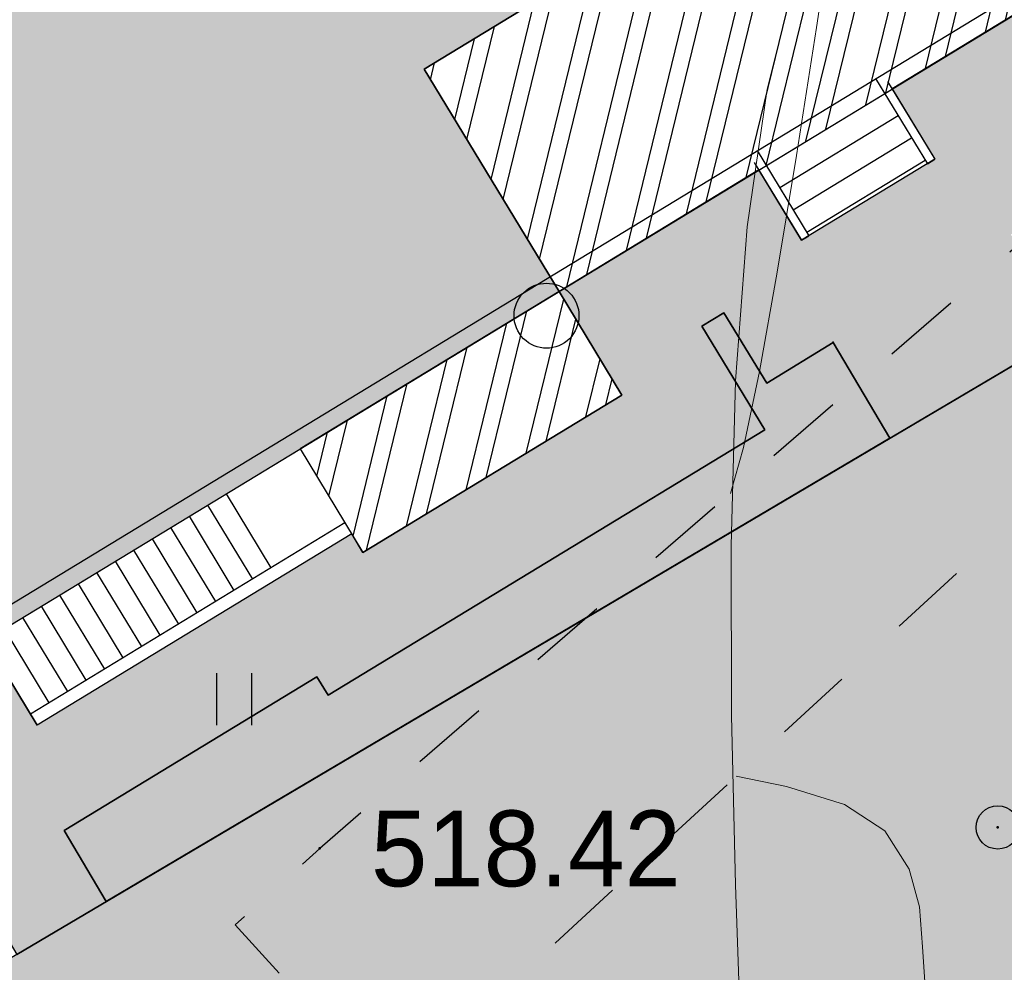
# Model space of a CAD drawing. Header units: millimetres. Extents: x 767170 to 66149698, y -983507 to 2493658.
# Tile 71 of 226: x 1897173 to 1908544, y -629523 to -618526. Entities that reach past the tile are written whole.
import ezdxf

# ---------------------------------------------------------------- set-up
doc = ezdxf.new("R2010")
doc.units = ezdxf.units.MM
doc.linetypes.add('Д_ТРОТ_ТРУБА', pattern=[3, 1.5, -1.5])
for name, color, linetype in [('(004) Точки рельефа', 7, 'Continuous'), ('(022) Возд. Линии', 7, 'Continuous'), ('(025) Дорога', 7, 'Continuous'), ('(031) Горизонтали', 42, 'Continuous'), ('(036) Растительность', 7, 'Continuous'), ('(038) Деревья', 7, 'Continuous')]:
    doc.layers.add(name, color=color, linetype=linetype)
doc.styles.add('D-431', font='txt')
doc.styles.get("Standard").update_dxf_attribs({"font": 'isocpeui.ttf'})

# ---------------------------------------------------------------- blocks, each defined once
blk = doc.blocks.new('d')
at = {"layer": '(038) Деревья'}
blk.add_ellipse((0, 0), major_axis=(0.2651650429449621, 0.2651650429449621), ratio=0.9999999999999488, start_param=5.497787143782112, end_param=11.7809724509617, dxfattribs=at)
blk = doc.blocks.new('I04010')
for p, q in [((-0.4122729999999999, 0.0071460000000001), (-0.4122729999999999, 1.207145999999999)), ((0.3877269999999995, 1.207145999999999), (0.3877269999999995, 0.0071460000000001))]:
    blk.add_line(p, q)
blk = doc.blocks.new('U1061-flat-7')
at = {"layer": '(022) Возд. Линии'}
blk.add_circle((0, 0), 0.25, dxfattribs=at)
at = {"color": 4, "oblique": 15}
blk.add_attdef('Z', (0.7967790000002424, -0.4953689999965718), '', height=1, dxfattribs=at)
blk = doc.blocks.new('A$C05d28b1e')
at = {"layer": '(004) Точки рельефа', "color": 7, "linetype": 'ByBlock', "lineweight": -2}
for p in [(-130999, 15148), (-138829, 14906)]:
    blk.add_point(p, dxfattribs=at)
at = {"layer": '(025) Дорога', "linetype": 'Д_ТРОТ_ТРУБА', "ltscale": 600, "flags": 128}
blk.add_lwpolyline([(27458.57960636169, 120221.9437040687), (8937.008527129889, 104733.4515533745), (7548.837046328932, 103432.7858590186), (-2273, 96670), (-15701.8629812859, 86136.91784507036), (-17766.72999620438, 85380.62311403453), (-18644.00000000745, 85674), (-40042.99999999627, 104576), (-45955.00000000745, 113584), (-51231.00000000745, 109004.9999999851), (-44895.00000000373, 102103), (-42025, 99008), (-25117.39768446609, 82840.66341361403), (-25117.39768446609, 81951.40475049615), (-25407.00000000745, 81084), (-32229, 76172), (-32638.94556894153, 76059.59519268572), (-33387.77804066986, 76494.72050660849), (-37188, 78427), (-42917.99999999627, 74170), (-43534.00000000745, 73566), (-56171.00000000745, 68379), (-72915, 59805), (-96929.00000000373, 47597), (-121277.9999999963, 30068), (-138829.0000000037, 14906), (-139804.1467532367, 14023.57079766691), (-138021.2970127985, 12053.3955911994), (-129914.0000000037, 19515.9999999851), (-105640.0000000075, 36924), (-88825.00000000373, 45949), (-78921.00000000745, 50853), (-56719.00000000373, 62542), (-42094.00000000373, 71045), (-39915.68751339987, 71829.24353212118), (-37271.13151793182, 72175.962139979), (-35502.58111401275, 71928.30599150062), (-34406.00000000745, 71614), (-29497.00000001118, 64248), (-29370.25252237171, 62877.85903450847), (-30299.91072109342, 61153.22491647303), (-32642.77542263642, 58415.5667077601), (-31513, 56567), (-31513, 56567), (-31513, 56567)], dxfattribs=at)
at = {"layer": '(031) Горизонтали', "color": 42, "linetype": 'Continuous', "lineweight": 0, "ltscale": 600}
for points in [[(-134085.4864864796, 19003.83783784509), (-133934.480828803, 19534.48175749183), (-133751.4987972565, 20409.76748992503), (-133544.4980296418, 21557.49556770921), (-133321.4361637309, 22905.46652345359), (-133090.2708373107, 24381.4808897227), (-132858.9596881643, 25913.33919912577), (-132635.4603540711, 27428.8419842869), (-132427.7304728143, 28855.78977778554), (-132243.7276821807, 30121.9831122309), (-132091.409619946, 31155.2225201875), (-131978.7339239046, 31883.30853427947), (-131810.4460803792, 32675.64714345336), (-131610.1338117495, 33348.4629548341), (-131409.3861663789, 33945.11499063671), (-131239.7921926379, 34508.96227312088), (-131132.9409388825, 35083.36382448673)], [(-128131.3475115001, 2941.807790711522), (-128554.5845557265, 4478.649470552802), (-129071.8093173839, 6040.667507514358), (-129639.8113981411, 7569.095991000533), (-130215.3803996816, 9005.169010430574), (-130755.3059236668, 10290.12065514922), (-131216.3775717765, 11365.18501462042), (-131555.3849456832, 12171.59617820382), (-131729.1176470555, 12650.58823530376), (-131834.6215618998, 13250.32709616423), (-131866.1580723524, 13767.45614625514), (-131902.4308606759, 14230.42360904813), (-132022.1436091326, 14667.67770804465), (-132303.9999999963, 15107.66666665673), (-132769.3481634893, 15414.27785864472), (-133437.9807478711, 15618.43237498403), (-134018.3758818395, 15738.00426320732)], [(-131065.0668055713, -41755.698602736), (-130685.1354166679, -41418.83333332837), (-130284.2401554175, -41153.67783470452), (-129726.9038519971, -40866.54895588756), (-129082.8049193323, -40528.70470348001), (-128421.6217703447, -40111.40308402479), (-127813.0328179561, -39585.90210406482), (-127326.7164750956, -38923.45977011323), (-127188.3073097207, -38363.2293933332), (-127130.7453175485, -37409.1528647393), (-127133.9771999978, -36125.85315170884), (-127177.9496584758, -34577.95322163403), (-127242.6093944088, -32830.07604189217), (-127307.9031092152, -30946.84457990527), (-127353.7775043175, -28992.88180308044), (-127360.1792811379, -27032.81067876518), (-127307.0551410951, -25131.2541743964), (-127174.3517856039, -23352.8352573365), (-126942.0159160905, -21762.17689500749), (-126670.9359937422, -20668.26443864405)]]:
    blk.add_lwpolyline(points, dxfattribs=at)
at = {"layer": '(022) Возд. Линии', "xscale": 1000, "yscale": 1000, "zscale": 1000}
blk.add_blockref('U1061-flat-7', (-130999.0000000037, 15148), dxfattribs=at)
at = {"layer": '(036) Растительность', "linetype": 'Continuous', "xscale": 500, "yscale": 500, "zscale": 500}
blk.add_blockref('I04010', (-133093.0624887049, -29109.74056744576), dxfattribs=at)
at = {"layer": '(038) Деревья', "linetype": 'Continuous', "xscale": 1000, "yscale": 1000, "zscale": 1000}
blk.add_blockref('d', (-136209.5153642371, 21054.63859525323), dxfattribs=at)
at = {"layer": '(004) Точки рельефа', "linetype": 'ByBlock', "insert": (-138236.9399144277, 14899.03528311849), "char_height": 875, "attachment_point": 4, "style": 'D-431'}
blk.add_mtext('518.42', dxfattribs=at)
blk = doc.blocks.new('A$C2cdd6916')
h = blk.add_hatch(color=1)
h.dxf.hatch_style = 1
h.paths.add_polyline_path([(16401.23765453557, -4652.59326917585), (12042.87668835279, -7301.11921551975), (10692.64777453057, -5079.209703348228), (11718.14447245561, -4456.027127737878), (9225.414170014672, -354.0403360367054), (9994.536693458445, 113.3465956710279), (7294.078865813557, 4557.165620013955), (6524.956342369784, 4089.778688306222), (4032.226039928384, 8191.765480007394), (3006.729342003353, 7568.582904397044), (1656.500428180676, 9790.492416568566), (26610.25341102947, 24954.60175641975), (28168.20985005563, 22390.86001160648), (31159.24188567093, 24208.47585713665), (35090.31256105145, 26597.34239697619), (27092.80284071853, 39757.8833536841), (26750.97060807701, 39550.15582848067), (23865.78187938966, 40254.20554253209), (20705.81327177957, 41025.30761030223), (19934.71120400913, 37865.33900269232), (16774.7425963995, 38636.44107046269), (16003.64052862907, 35476.47246285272), (12843.67192101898, 36247.57453062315), (12072.56985324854, 33087.60592301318), (8912.601245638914, 33858.7079907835), (8141.499177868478, 30698.73938317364), (4981.530570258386, 31469.84145094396), (4210.42850248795, 28309.87284333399), (1050.459894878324, 29080.97491110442), (279.3578271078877, 25921.00630349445), (-2880.610780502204, 26692.10837126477), (-3651.71284827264, 23532.13976365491), (-4355.762562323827, 20646.95103496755), (-16319.89070478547, 13376.48765284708), (-19205.07943347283, 14080.53736689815), (-22365.04804108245, 14851.6394346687), (-23136.15010885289, 11691.67082705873), (-26296.11871646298, 12462.77289482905), (-27067.22078423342, 9302.804287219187), (-30227.18939184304, 10073.90635498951), (-30998.29145961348, 6913.937747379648), (-34158.26006722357, 7685.039815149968), (-34929.36213499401, 4525.071207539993), (-38089.33074260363, 5296.17327531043), (-38860.43281037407, 2136.204667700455), (-42020.40141798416, 2907.306735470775), (-42791.5034857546, -252.6618721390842), (-45951.47209336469, 518.4401956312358), (-46722.57416113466, -2641.528411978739), (-47426.62387518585, -5526.717140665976), (-47768.45610782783, -5734.444665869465), (-39770.94638749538, -18894.98562257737), (-32848.84367649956, -14688.50323720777), (-34406.80011552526, -12124.76149239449), (-9453.047132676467, 3039.347847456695), (-8102.818218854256, 817.4383352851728), (-9128.314916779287, 194.2557596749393), (-6635.584614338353, -3907.731032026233), (-7404.707137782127, -4375.117963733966), (-4704.249310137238, -8818.93698807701), (-3935.126786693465, -8351.550056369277), (-1442.396484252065, -12453.53684807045), (-416.8997863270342, -11830.3542724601), (933.3291274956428, -14052.2637846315), (-3425.031838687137, -16700.7897309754), (-1867.075399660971, -19264.53147578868), (-17591.35810118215, -28819.99763514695), (-15929.53789955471, -31554.65549628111), (-15758.62178323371, -31450.79173367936), (-14927.71168242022, -32818.12066424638), (-15440.46003138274, -33129.71195205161), (-13674.77606715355, -36035.28592950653), (-13162.02771819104, -35723.69464170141), (-12331.11761737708, -37091.02357226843), (-12502.03373369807, -37194.88733487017), (-12294.30620849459, -37536.71956751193), (-10840.21353207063, -39929.54519600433), (952.998494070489, -32762.9455764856), (1160.726019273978, -33104.77780912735), (5091.79669465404, -30715.91126928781), (5507.251745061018, -31399.57573457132), (10207.44494388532, -28543.32226302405), (9791.989893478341, -27859.65779774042), (12013.89940564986, -26509.4288839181), (12844.80950646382, -27876.75781448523), (18826.87357769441, -24241.52612342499), (17995.96347688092, -22874.19719285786), (20217.87298905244, -21523.96827903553), (20633.32803945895, -22207.63274431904), (25333.52123828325, -19351.37927277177), (24918.06618787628, -18667.71480748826), (28849.1368632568, -16278.8482676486), (28641.40933805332, -15937.01603500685), (40434.62136419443, -8770.416415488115), (38772.80116256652, -6035.758554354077), (38601.885046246, -6139.622316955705), (37770.97494543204, -4772.293386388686), (38283.72329439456, -4460.70209858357), (36518.03933016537, -1555.128121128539), (36005.29098120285, -1866.719408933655), (35174.3808803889, -499.3904783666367), (35345.29699670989, -395.5267157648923), (35137.5694715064, -53.69448312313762), (33683.47679508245, 2339.131145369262), (17959.19409356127, -7216.335013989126)])
h = blk.add_hatch()
h.set_pattern_fill('ANSI32', color=1, scale=60, angle=31.28656990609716)
h.set_pattern_definition([(76.28656990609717, (-422045.4139063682, -371330.9128626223), (-555.2085801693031, 135.4831447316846), []), (76.28656990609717, (-421815.1832319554, -371191.004323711), (-555.2085801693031, 135.4831447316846), [])])
edge = h.paths.add_edge_path()
edge.add_line((12558.27843827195, 1671.303034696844), (13156.4848453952, 2034.826203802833))
edge.add_line((13156.48484539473, 2034.826203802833), (12076.30171433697, 3812.353813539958))
edge.add_arc((12013.98345677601, 3914.903483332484), 120, 121.28656990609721, 301.28656990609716, ccw=False)
edge.add_line((11951.66519921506, 4017.45315312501), (10456.02701775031, 6478.64522814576))
edge.add_line((10456.02701775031, 6478.64522814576), (9857.820610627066, 6115.122059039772))
edge.add_line((9857.820610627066, 6115.122059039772), (7572.817833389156, 9875.27661809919))
edge.add_line((7572.817833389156, 9875.27661809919), (28168.20985005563, 22390.86001160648))
edge.add_line((28168.20985005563, 22390.86001160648), (26610.25341102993, 24954.60175641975))
edge.add_line((26610.25341102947, 24954.60175641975), (1656.500428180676, 9790.492416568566))
edge.add_line((1656.500428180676, 9790.492416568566), (3006.729342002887, 7568.582904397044))
edge.add_line((3006.729342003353, 7568.582904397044), (4032.22603992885, 8191.765480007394))
edge.add_line((4032.226039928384, 8191.765480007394), (6524.956342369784, 4089.778688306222))
edge.add_line((6524.956342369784, 4089.778688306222), (7294.078865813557, 4557.165620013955))
edge.add_line((7294.078865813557, 4557.165620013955), (9994.536693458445, 113.3465956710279))
edge.add_line((9994.536693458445, 113.3465956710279), (9225.414170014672, -354.0403360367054))
edge.add_line((9225.414170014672, -354.0403360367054), (11718.14447245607, -4456.027127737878))
edge.add_line((11718.14447245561, -4456.027127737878), (10692.64777453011, -5079.209703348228))
edge.add_line((10692.64777453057, -5079.209703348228), (12042.87668835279, -7301.11921551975))
edge.add_line((12042.87668835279, -7301.11921551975), (16401.2376545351, -4652.59326917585))
edge.add_line((16401.23765453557, -4652.59326917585), (12558.27843827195, 1671.303034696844))
edge = h.paths.add_edge_path()
edge.add_line((-3935.126786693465, -8351.550056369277), (-4704.249310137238, -8818.93698807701))
edge.add_line((-4704.249310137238, -8818.93698807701), (-7404.707137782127, -4375.117963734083))
edge.add_line((-7404.707137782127, -4375.117963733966), (-6635.584614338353, -3907.731032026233))
edge.add_line((-6635.584614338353, -3907.731032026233), (-9128.314916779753, 194.2557596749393))
edge.add_line((-9128.314916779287, 194.2557596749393), (-8102.81821885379, 817.4383352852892))
edge.add_line((-8102.818218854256, 817.4383352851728), (-9453.047132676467, 3039.347847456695))
edge.add_line((-9453.047132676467, 3039.347847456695), (-34406.80011552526, -12124.76149239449))
edge.add_line((-34406.80011552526, -12124.76149239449), (-32848.84367649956, -14688.50323720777))
edge.add_line((-32848.84367649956, -14688.50323720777), (-12253.45165983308, -2172.919843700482))
edge.add_line((-12253.45165983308, -2172.919843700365), (-9968.44888259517, -5933.074402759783))
edge.add_line((-9968.44888259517, -5933.074402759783), (-10566.65528971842, -6296.597571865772))
edge.add_line((-10566.65528971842, -6296.597571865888), (-9071.017108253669, -8757.789646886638))
edge.add_arc((-9008.698850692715, -8860.339316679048), 120, -58.71343009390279, 121.28656990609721, ccw=False)
edge.add_line((-8946.380593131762, -8962.888986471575), (-7866.197462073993, -10740.4165962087))
edge.add_line((-7866.197462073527, -10740.41659620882), (-7267.991054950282, -10376.89342710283))
edge.add_line((-7267.991054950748, -10376.89342710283), (-3425.031838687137, -16700.78973097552))
edge.add_line((-3425.031838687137, -16700.7897309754), (933.3291274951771, -14052.2637846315))
edge.add_line((933.3291274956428, -14052.2637846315), (-416.8997863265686, -11830.35427245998))
edge.add_line((-416.8997863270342, -11830.3542724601), (-1442.396484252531, -12453.53684807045))
edge.add_line((-1442.396484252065, -12453.53684807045), (-3935.126786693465, -8351.550056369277))
h.paths.add_polyline_path([(41974.21412434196, 4100.856020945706), (35137.5694715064, -53.69448312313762), (35345.29699670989, -395.5267157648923), (35174.3808803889, -499.3904783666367), (36005.29098120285, -1866.719408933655), (36518.03933016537, -1555.128121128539), (38283.72329439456, -4460.70209858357), (37770.97494543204, -4772.293386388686), (38601.885046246, -6139.622316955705), (38772.80116256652, -6035.758554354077), (38980.52868777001, -6377.590786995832), (45817.17334060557, -2223.040282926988)])
h.paths.add_polyline_path([(-15440.46003138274, -33129.71195205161), (-14927.71168242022, -32818.12066424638), (-15758.62178323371, -31450.79173367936), (-15929.53789955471, -31554.65549628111), (-16137.2654247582, -31212.82326363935), (-22973.91007759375, -35367.37376770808), (-19130.95086132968, -41691.27007158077), (-12294.30620849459, -37536.71956751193), (-12502.03373369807, -37194.88733487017), (-12331.11761737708, -37091.02357226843), (-13162.02771819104, -35723.69464170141), (-13674.77606715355, -36035.28592950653)])
h.paths.add_polyline_path([(22981.42408176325, -31078.1707762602), (16999.36001053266, -34713.40246732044), (12844.80950646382, -27876.75781448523), (18826.87357769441, -24241.52612342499)])
h.paths.add_polyline_path([(31886.28822388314, 23012.0630428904), (28895.25618826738, 21194.44719736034), (28168.20985005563, 22390.86001160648), (31159.24188567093, 24208.47585713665)])
h.paths.add_polyline_path([(-35112.82937390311, -17702.53189698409), (-32121.79733828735, -15884.91605145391), (-32848.84367649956, -14688.50323720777), (-35839.87571211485, -16506.11908273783)])
at = {"color": 1}
for p, q in [((-29192.55288004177, -12232.58434364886), (-28595.33624508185, -13215.35201249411)), ((-29055.1629405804, -12266.11052050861), (-28509.87818692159, -13163.42013119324)), ((-30559.88181060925, -13063.49444446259), (-29962.66517564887, -14046.26211330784)), ((-28595.33624508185, -13215.35201249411), (-28509.87818692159, -13163.42013119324)), ((-30593.40798746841, -13200.88438392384), (-30048.1232338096, -14098.19399460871)), ((-30048.1232338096, -14098.19399460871), (-29962.66517564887, -14046.26211330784))]:
    blk.add_line(p, q, dxfattribs=at)
for p, q in [((-30300.22240410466, -13490.78473526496), (-28932.89347353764, -12659.87463445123)), ((-30144.42676020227, -13747.15890974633), (-28777.09782963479, -12916.24880893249)), ((-29988.63111629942, -14003.53308422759), (-28621.30218573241, -13172.62298341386)), ((-35320.55689910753, -17360.6996643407), (-38952.52437092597, -19567.80461962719)), ((-35242.65907715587, -17488.88675158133), (-38874.62654897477, -19695.99170686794))]:
    blk.add_line(p, q)
for points in [[(-47768.45610782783, -5734.444665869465), (-39770.94638749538, -18894.98562257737), (-12253.45165983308, -2172.919843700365), (-9968.44888259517, -5933.074402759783), (-10566.65528971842, -6296.597571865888), (-7866.197462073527, -10740.41659620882), (-7267.991054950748, -10376.89342710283), (-1867.075399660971, -19264.53147578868), (-17591.35810118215, -28819.99763514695), (-15929.53789955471, -31554.65549628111), (-15758.62178323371, -31450.79173367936), (-14927.71168242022, -32818.12066424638), (-15440.46003138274, -33129.71195205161), (-13674.77606715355, -36035.28592950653), (-13162.02771819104, -35723.69464170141), (-12331.11761737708, -37091.02357226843), (-12502.03373369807, -37194.88733487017), (-10840.21353207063, -39929.54519600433), (952.998494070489, -32762.9455764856), (1160.726019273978, -33104.77780912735), (5091.79669465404, -30715.91126928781), (5507.251745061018, -31399.57573457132), (10207.44494388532, -28543.32226302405)], [(-47768.45610782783, -5734.444665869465), (-39770.94638749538, -18894.98562257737), (-32848.84367649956, -14688.50323720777), (-34406.80011552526, -12124.76149239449), (-9453.047132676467, 3039.347847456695)], [(-36694.45629371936, -17025.43789574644), (-36175.13748071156, -17880.01847734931)], [(-36908.10143912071, -17155.26759899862), (-36388.78262611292, -18009.84818060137)], [(-37121.74658452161, -17285.0973022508), (-36602.42777151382, -18139.67788385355)], [(-37335.3917299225, -17414.92700550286), (-36816.07291691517, -18269.50758710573)], [(-37549.03687532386, -17544.75670875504), (-37029.71806231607, -18399.33729035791)], [(-37762.68202072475, -17674.58641200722), (-37243.36320771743, -18529.16699360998)], [(-37976.32716612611, -17804.4161152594), (-37457.00835311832, -18658.99669686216)], [(-38189.972311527, -17934.24581851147), (-37670.65349851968, -18788.82640011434)], [(-38403.61745692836, -18064.07552176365), (-37884.29864392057, -18918.65610336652)], [(-38617.26260232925, -18193.90522501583), (-38097.94378932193, -19048.48580661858)], [(-38830.90774773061, -18323.73492826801), (-38311.58893472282, -19178.31550987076)], [(-39044.55289313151, -18453.56463152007), (-38525.23408012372, -19308.14521312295)], [(-39258.19803853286, -18583.39433477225), (-38738.87922552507, -19437.97491637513)], [(-39471.84318393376, -18713.22403802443), (-38874.62654897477, -19695.99170686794)]]:
    blk.add_lwpolyline(points)
at = {"color": 2, "lineweight": 30}
blk.add_lwpolyline([(-47493.6762289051, -5801.497019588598), (-39703.89403377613, -18620.20574365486), (-12186.39930611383, -1898.13996477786), (-9693.669003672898, -6000.126756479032), (-10291.87541079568, -6363.649925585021), (-7799.145108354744, -10465.63671728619), (-7200.938701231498, -10102.1135481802), (-1592.295520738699, -19331.58382950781), (-17316.57822225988, -28887.04998886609), (-15862.48554583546, -31279.87561735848), (-15691.56942951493, -31176.01185475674), (-14652.93180349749, -32885.17301796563), (-15165.68015246, -33196.76430577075), (-13607.7237134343, -35760.50605058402), (-13094.97536447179, -35448.91476277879), (-12056.33773845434, -37158.07592598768), (-12227.25385477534, -37261.93968858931), (-10773.16117835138, -39654.76531708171), (1020.050847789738, -32488.16569756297), (1227.778372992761, -32829.99793020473), (5158.849048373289, -30441.13139036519), (5574.304098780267, -31124.7958556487), (9932.66506496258, -28476.2699093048)], dxfattribs=at)
blk.add_lwpolyline([(-3935.126786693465, -8351.550056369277), (-4704.249310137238, -8818.93698807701), (-7404.707137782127, -4375.117963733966), (-6635.584614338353, -3907.731032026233), (-9128.314916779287, 194.2557596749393), (-8102.818218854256, 817.4383352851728), (-9453.047132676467, 3039.347847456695), (-34406.80011552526, -12124.76149239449), (-32848.84367649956, -14688.50323720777), (-12253.45165983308, -2172.919843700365), (-9968.44888259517, -5933.074402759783), (-10566.65528971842, -6296.597571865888), (-9071.017108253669, -8757.789646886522, -1), (-8946.380593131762, -8962.888986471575), (-7866.197462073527, -10740.41659620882), (-7267.991054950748, -10376.89342710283), (-3425.031838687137, -16700.7897309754), (933.3291274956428, -14052.2637846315), (-416.8997863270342, -11830.3542724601), (-1442.396484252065, -12453.53684807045)], format="xyb", close=True)
blk.add_lwpolyline([(-35112.82937390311, -17702.53189698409), (-32121.79733828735, -15884.91605145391), (-32848.84367649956, -14688.50323720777), (-35839.87571211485, -16506.11908273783)], close=True)

msp = doc.modelspace()

# ---------------------------------------------------------------- hatches: boundary and pattern name
at = {"true_color": 0x7abf6e, "transparency": 33554687}
h = msp.add_hatch(color=83, dxfattribs=at)
h.dxf.hatch_style = 1
h.paths.add_polyline_path([(1907221.455368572, -623356.6130051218), (1906569.263353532, -622253.3610525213), (1905800.216700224, -622720.701878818), (1905306.863827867, -621908.8503262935), (1905050.489653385, -622064.645970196), (1905777.535991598, -623261.0587844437), (1900735.510560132, -626325.0397811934), (1900605.680856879, -626111.3946357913), (1897688.227953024, -627884.2972872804), (1898173.571546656, -628705.3074422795)], flags=17)

# ---------------------------------------------------------------- next in the draw order: block references
at = {"color": 5, "lineweight": 50}
msp.add_blockref('A$C05d28b1e', (2032748.063139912, -597565.0480394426), dxfattribs=at)

# ---------------------------------------------------------------- next in the draw order: hatches: boundary and pattern name
at = {"true_color": 0x939598}
h = msp.add_hatch(color=252, dxfattribs=at)
h.dxf.hatch_style = 1
edge = h.paths.add_edge_path(flags=16)
edge.add_line((1880427.270110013, -639484.9940303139), (1867770.281991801, -647176.5004474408))
edge.add_arc((1866212.325555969, -644612.7587006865), 3000.000000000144, 211.286569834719, 301.28656983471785, ccw=False)
edge.add_line((1863648.583809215, -646170.7151365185), (1849710.570223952, -623234.6005741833))
edge.add_arc((1852274.311970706, -621676.6441383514), 2999.999999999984, 121.28656983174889, 211.2865698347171, ccw=False)
edge.add_line((1850716.355535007, -619112.9023915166), (1864253.704478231, -610886.410805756))
edge.add_arc((1865811.66091393, -613450.1525525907), 2999.999999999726, 29.088455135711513, 121.2865698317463, ccw=False)
edge.add_line((1868433.271513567, -611991.6746254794), (1876107.627853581, -625786.3118650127))
edge.add_line((1876107.627853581, -625786.3118650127), (1877080.662450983, -627535.339235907))
edge.add_line((1877080.662450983, -627535.339235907), (1879026.731645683, -631033.3939775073))
edge.add_line((1879026.731645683, -631033.3939775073), (1879999.766243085, -632782.4213484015))
edge.add_line((1879999.766243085, -632782.4213484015), (1881490.924273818, -635462.7743564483))
edge.add_arc((1878869.313674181, -636921.2522835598), 3000.000000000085, -58.71343016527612, 29.088455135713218, ccw=False)
edge = h.paths.add_edge_path(flags=16)
edge.add_line((1939772.024585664, -650296.191755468), (1947878.067849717, -665367.2723044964))
edge.add_arc((1945235.984964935, -666788.3275567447), 2999.999999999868, -61.726229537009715, 28.273770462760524, ccw=False)
edge.add_line((1946657.040217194, -669430.4104415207), (1918933.76865556, -684341.487186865))
edge.add_arc((1917512.713403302, -681699.4043020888), 2999.999999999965, 209.0884551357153, 298.27377046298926, ccw=False)
edge.add_line((1914891.102803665, -683157.8822292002), (1907381.915698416, -669660.1362956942))
edge.add_arc((1910003.526298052, -668201.6583685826), 2999.999999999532, 121.28656990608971, 209.0884551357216, ccw=False)
edge.add_line((1908445.569859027, -665637.9166237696), (1935571.985261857, -649153.5052629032))
edge.add_arc((1937129.941700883, -651717.2470077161), 2999.999999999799, 28.273770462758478, 121.2865699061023, ccw=False)
edge = h.paths.add_edge_path(flags=16)
edge.add_line((1976178.983053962, -650225.9773043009), (1970787.97263227, -640746.64066798))
edge.add_line((1970787.97263227, -640746.64066798), (1966845.925335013, -633815.1027105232))
edge.add_arc((1969453.701191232, -632332.0298587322), 3000.000000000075, 120.09939656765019, 209.6273998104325, ccw=False)
edge.add_line((1967949.196314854, -629736.5597516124), (1991375.965033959, -616156.8665472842))
edge.add_arc((1992880.469910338, -618752.3366544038), 2999.999999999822, 29.878037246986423, 120.0993965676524, ccw=False)
edge.add_line((1995481.733210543, -617257.8704476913), (1998348.35452715, -622247.5027277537))
edge.add_line((1998348.35452715, -622247.5027277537), (2000919.195362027, -626722.3004076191))
edge.add_line((2000919.195362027, -626722.3004076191), (2002845.285739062, -630074.8474161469))
edge.add_arc((2000244.022438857, -631569.3136228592), 2999.999999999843, -59.03634284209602, 29.878037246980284, ccw=False)
edge.add_line((2001787.505243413, -634141.795077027), (1990233.700708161, -641074.0505451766))
edge.add_arc((1991777.183512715, -643646.531999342), 2999.99999999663, 120.9636571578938, 150.6005223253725)
edge.add_line((1989163.528653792, -642173.8445652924), (1986037.705463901, -647721.405289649))
edge.add_arc((1983424.050604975, -646248.7178555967), 3000.000000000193, 298.2737704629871, 330.60052232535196, ccw=False)
edge.add_line((1984845.105857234, -648890.8007403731), (1980207.81416244, -651384.9873372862))
edge.add_arc((1978786.758910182, -648742.9044525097), 3000.000000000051, 209.6273998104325, 298.2737704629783, ccw=False)
edge = h.paths.add_edge_path(flags=16)
edge.add_line((1961667.181190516, -558400.3647992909), (1966677.221861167, -567120.826241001))
edge.add_line((1966677.221861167, -567120.8262410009), (1970161.498557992, -573185.5475844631))
edge.add_line((1970161.498557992, -573185.5475844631), (1974618.857152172, -580944.0122971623))
edge.add_arc((1972017.593851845, -582438.4785036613), 2999.999999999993, -59.41036551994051, 29.87803724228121, ccw=False)
edge.add_line((1973544.250917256, -585020.9808182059), (1964930.634398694, -590112.9563191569))
edge.add_line((1964930.634398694, -590112.9563191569), (1960857.898221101, -592520.5713776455))
edge.add_line((1960857.898221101, -592520.5713776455), (1950497.233115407, -598645.3219720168))
edge.add_line((1950497.233115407, -598645.3219720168), (1952574.662052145, -602063.8971988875))
edge.add_line((1952574.662052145, -602063.8971988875), (1961717.472685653, -596659.086379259))
edge.add_arc((1963244.130950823, -599241.5879845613), 3000.000000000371, 30.60362588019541, 120.58966109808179, ccw=False)
edge.add_line((1965826.260384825, -597714.3003279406), (1968293.686331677, -601887.0498475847))
edge.add_line((1968293.686331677, -601887.0498475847), (1971711.755776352, -599809.9282688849))
edge.add_line((1971711.755776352, -599809.9282688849), (1969269.969684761, -595679.3881652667))
edge.add_arc((1971852.471999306, -594152.7310998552), 2999.999999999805, 120.58963448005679, 210.5896344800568, ccw=False)
edge.add_line((1970325.814933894, -591570.2287853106), (1975472.875033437, -588527.5226383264))
edge.add_arc((1976999.532098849, -591110.0249528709), 2999.999999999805, 29.878037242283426, 120.58963448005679, ccw=False)
edge.add_line((1979600.795399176, -589615.5587463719), (1985817.426371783, -600436.2075709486))
edge.add_line((1985817.426371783, -600436.2075709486), (1980132.892931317, -603702.060406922))
edge.add_line((1980132.892931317, -603702.060406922), (1982210.79604218, -607121.4159251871))
edge.add_line((1982210.79604218, -607121.4159251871), (1987810.047980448, -603904.5586380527))
edge.add_line((1987810.047980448, -603904.5586380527), (1990500.142011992, -608586.928067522))
edge.add_arc((1987898.878711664, -610081.3942740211), 3000.000000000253, -59.90060343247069, 29.878037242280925, ccw=False)
edge.add_line((1989403.383588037, -612676.8643811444), (1960880.314669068, -629210.7077723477))
edge.add_line((1960880.314669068, -629210.7077723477), (1964534.702022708, -635224.2940161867))
edge.add_line((1964534.702022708, -635224.2940161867), (1963409.616454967, -635864.1434332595))
edge.add_line((1963409.616454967, -635864.1434332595), (1972585.133428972, -651998.0046958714))
edge.add_arc((1969977.357572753, -653481.0775476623), 3000.000000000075, -61.72622953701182, 29.627399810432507, ccw=False)
edge.add_line((1971398.412825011, -656123.1604324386), (1955463.983166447, -664693.5596006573))
edge.add_arc((1954042.927914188, -662051.4767158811), 2999.999999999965, 208.2737704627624, 298.27377046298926, ccw=False)
edge.add_line((1951400.845029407, -663472.5319681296), (1942878.026545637, -647626.5662251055))
edge.add_arc((1945520.109430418, -646205.5109728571), 2999.999999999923, 120.0993965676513, 208.2737704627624, ccw=False)
edge.add_line((1944015.60455404, -643610.0408657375), (1946516.52934272, -642160.3406631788))
edge.add_line((1946516.52934272, -642160.3406631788), (1944591.162648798, -638991.9960011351))
edge.add_line((1944591.162648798, -638991.9960011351), (1920129.358980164, -653857.1533879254))
edge.add_line((1920129.358980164, -653857.1533879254), (1906696.309750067, -662020.2632589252))
edge.add_arc((1905138.353311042, -659456.521514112), 2999.999999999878, 209.0884782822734, 301.28656990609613, ccw=False)
edge.add_line((1902516.743300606, -660915.0005003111), (1891323.472172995, -640795.1223127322))
edge.add_arc((1893945.082772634, -639336.6443856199), 3000.000000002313, 120.58963448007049, 209.0884551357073, ccw=False)
edge.add_line((1892418.42570722, -636754.142071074), (1903041.634522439, -630474.1876626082))
edge.add_arc((1904376.635843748, -633160.778713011), 3000.000000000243, 30.58965835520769, 116.42336694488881, ccw=False)
edge.add_line((1906959.137522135, -631634.1205714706), (1910189.363449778, -637098.3902648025))
edge.add_line((1910189.363449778, -637098.3902648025), (1913685.657572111, -635071.7086467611))
edge.add_line((1913685.657572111, -635071.7086467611), (1910422.340058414, -629631.695035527))
edge.add_arc((1912984.976892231, -628071.9218283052), 2999.999999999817, 120.589634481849, 211.3271806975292, ccw=False)
edge.add_line((1911458.319826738, -625489.4195138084), (1923775.464070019, -618217.2974388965))
edge.add_line((1923775.464070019, -618217.2974388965), (1921698.035133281, -614798.722212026))
edge.add_line((1921698.035133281, -614798.722212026), (1909287.457220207, -622135.2873527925))
edge.add_line((1909287.457220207, -622135.2873527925), (1897140.570620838, -629315.9702684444))
edge.add_line((1897140.570620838, -629315.9702684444), (1890608.477607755, -633177.4444263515))
edge.add_arc((1889081.820542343, -630594.9421118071), 2999.999999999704, 209.0884551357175, 300.5896344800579, ccw=False)
edge.add_line((1886460.209942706, -632053.4200389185), (1873748.146825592, -609203.5168682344))
edge.add_arc((1876369.75742523, -607745.0389411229), 3000.000000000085, 120.0548210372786, 209.0884551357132, ccw=False)
edge.add_line((1874867.272253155, -605148.3991301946), (1891769.453651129, -595368.3453779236))
edge.add_line((1891769.453651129, -595368.3453779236), (1912374.495546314, -583445.717608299))
edge.add_arc((1913876.980718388, -586042.3574192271), 3000.000000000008, 31.28656990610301, 120.05482103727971, ccw=False)
edge.add_line((1916440.722463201, -584484.4009802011), (1919712.527286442, -589868.4171157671))
edge.add_line((1919712.527286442, -589868.4171157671), (1928685.62339329, -584415.569579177))
edge.add_line((1928685.62339329, -584415.569579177), (1925598.058793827, -579334.73544597))
edge.add_arc((1928161.80053864, -577776.7790069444), 3000.000000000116, 120.0548210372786, 211.2865699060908, ccw=False)
edge.add_line((1926659.315366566, -575180.1391960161), (1953848.742367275, -559447.6102815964))
edge.add_line((1953848.742367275, -559447.6102815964), (1957563.432718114, -557298.1911948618))
edge.add_arc((1959065.917890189, -559894.8310057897), 2999.999999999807, 29.878037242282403, 120.0548210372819, ccw=False)
edge = h.paths.add_edge_path(flags=16)
edge.add_line((1958721.111411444, -747458.9423001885), (1947104.752274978, -756998.5940556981))
edge.add_arc((1945200.814969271, -754680.1845284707), 3000.000000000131, 216.0466201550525, 309.39371673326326, ccw=False)
edge.add_line((1942775.199588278, -756445.5145326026), (1939238.506555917, -751585.9942179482))
edge.add_arc((1941664.12193691, -749820.6642138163), 2999.999999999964, 129.393716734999, 216.0466201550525, ccw=False)
edge.add_line((1939760.184631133, -747502.2546866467), (1951105.362188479, -738185.3041915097))
edge.add_arc((1953009.299494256, -740503.7137186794), 2999.999999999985, 39.39371673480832, 129.3937167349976, ccw=False)
edge.add_line((1955327.709021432, -738599.7764129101), (1959135.583632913, -743236.595467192))
edge.add_arc((1956817.174105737, -745140.5327729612), 3000.000000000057, -50.60628326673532, 39.39371673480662, ccw=False)
edge = h.paths.add_edge_path()
edge.add_arc((2000244.022438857, -631569.313622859), 7000.000000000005, 300.9636571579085, 389.8780372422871)
edge.add_line((2006313.636806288, -628082.2258076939), (1997442.134665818, -612640.5163622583))
edge.add_line((1997442.134665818, -612640.5163622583), (1968511.551391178, -562284.0317607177))
edge.add_arc((1971112.814691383, -560789.565554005), 2999.999999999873, 119.87803724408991, 209.8780372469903, ccw=False)
edge.add_line((1969618.348484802, -558188.3022537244), (1973801.790616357, -555784.8497112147))
edge.add_line((1973801.790616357, -555784.8497112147), (1971766.090861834, -552341.2477086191))
edge.add_line((1971766.090861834, -552341.2477086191), (1967163.039712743, -554985.7721549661))
edge.add_arc((1965668.573506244, -552384.5088546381), 3000.000000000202, 228.6798708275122, 299.8780372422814, ccw=False)
edge.add_arc((1959065.91789032, -559894.8310060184), 7000.000000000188, 48.67987082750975, 120.0548210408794)
edge.add_line((1955560.119155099, -553836.0047807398), (1868468.811544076, -604229.3622923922))
edge.add_line((1868468.811544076, -604229.3622923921), (1848086.888142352, -616615.2232234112))
edge.add_line((1848086.888142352, -616615.2232234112), (1843343.965908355, -619497.4426312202))
edge.add_line((1843343.965908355, -619497.4426312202), (1859948.550380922, -646821.612563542))
edge.add_line((1859948.550380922, -646821.612563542), (1860397.892365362, -647561.040687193))
edge.add_arc((1866379.956441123, -643925.8090035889), 6999.999999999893, 211.2865698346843, 301.286569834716)
edge.add_line((1870015.188124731, -649907.8730793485), (1881933.271575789, -642665.3905481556))
edge.add_arc((1883491.228011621, -645229.1322949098), 3000.000000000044, 29.08845513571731, 121.28656983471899, ccw=False)
edge.add_line((1886112.838611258, -643770.6543677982), (1887831.193060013, -646859.3923960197))
edge.add_arc((1885209.582460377, -648317.8703231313), 2999.999999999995, -60.91154486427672, 29.088455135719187, ccw=False)
edge.add_line((1886668.060387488, -650939.4809227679), (1884046.449787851, -652397.9588498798))
edge.add_line((1884046.449787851, -652397.9588498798), (1901548.184913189, -683857.2860455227))
edge.add_line((1901548.184913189, -683857.2860455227), (1903487.351525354, -682778.471479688))
edge.add_arc((1904945.829452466, -685400.0820793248), 2999.999999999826, 15.949142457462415, 119.08845513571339, ccw=False)
edge.add_line((1907830.347397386, -684575.7300759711), (1913466.043012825, -704320.2375012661))
edge.add_line((1913466.043012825, -704320.2375012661), (1933901.402989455, -754449.0506934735))
edge.add_line((1933901.402989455, -754449.0506934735), (1959156.82424267, -789150.7427848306))
edge.add_arc((1956731.208861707, -790916.0727890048), 2999.999999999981, -46.41797687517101, 36.04662015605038, ccw=False)
edge.add_line((1958799.38575203, -793089.2373824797), (1967567.79840826, -784744.4353021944))
edge.add_arc((1965499.590805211, -782571.2999380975), 2999.999999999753, 216.0466201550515, 313.5828328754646, ccw=False)
edge.add_line((1963073.975424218, -784336.6299422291), (1948669.687976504, -764544.7150573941))
edge.add_arc((1951095.303357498, -762779.3850532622), 2999.999999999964, 129.3937167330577, 216.0466201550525, ccw=False)
edge.add_line((1949191.366051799, -760460.9755260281), (1990627.811917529, -726439.6768421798))
edge.add_line((1990627.811917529, -726439.6768421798), (1991893.53149465, -727981.4453271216))
edge.add_line((1991893.53149465, -727981.4453271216), (1994990.747519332, -725445.5449609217))
edge.add_line((1994990.747519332, -725445.5449609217), (1977216.63745039, -703802.1505087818))
edge.add_line((1977216.63745039, -703802.1505087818), (1947077.314029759, -728553.3351284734))
edge.add_line((1947077.314029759, -728553.3351284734), (1948981.251335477, -730871.7446555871))
edge.add_arc((1946662.841808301, -732775.6819613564), 2999.999999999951, -50.60628326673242, 39.39371673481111, ccw=False)
edge.add_line((1948566.779114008, -735094.0914885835), (1939668.19470239, -742401.837005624))
edge.add_arc((1937764.257396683, -740083.4274783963), 3000.000000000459, 202.1786080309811, 309.3937167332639, ccw=False)
edge.add_line((1934986.222623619, -741215.9127099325), (1919036.695335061, -702091.0392125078))
edge.add_arc((1921814.730108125, -700958.5539809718), 3000.000000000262, 165.4416731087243, 202.178608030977, ccw=False)
edge.add_line((1918911.053349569, -700204.4576463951), (1921995.660624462, -688327.0594378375))
edge.add_arc((1924899.337383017, -689081.155772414), 2999.999999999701, 118.2737704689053, 165.4416731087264, ccw=False)
edge.add_line((1923478.282130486, -686439.0728877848), (1986229.336207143, -652688.1578365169))
edge.add_arc((1981966.170449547, -644761.9091826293), 8999.999999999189, 298.2737704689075, 330.6005223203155)
edge.add_line((1989807.135025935, -649179.971485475), (1992128.924868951, -645059.3704923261))
edge.add_arc((1994742.579727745, -646532.0579266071), 2999.999999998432, 120.96365715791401, 150.6005223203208, ccw=False)
edge.add_line((1993199.096923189, -643959.5764724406), (2003845.482316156, -637571.7703492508))
at = {"true_color": 0xb1ab95}
h = msp.add_hatch(color=253, dxfattribs=at)
h.dxf.hatch_style = 1
h.paths.add_polyline_path([(1958804.392146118, -635037.4886383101), (1957765.981204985, -635639.4197953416), (1959232.078138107, -638051.9993869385), (1953250.014066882, -641687.2310779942), (1951708.584048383, -639150.6848780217), (1950673.633396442, -639750.6102242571), (1952847.699944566, -643335.9103515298), (1960880.757411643, -638454.3135092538)])
h.paths.add_polyline_path([(1949095.463562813, -634850.5864251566), (1948264.553461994, -633483.257494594), (1946042.643949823, -634833.4864084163), (1946458.09900023, -635517.1508736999), (1941757.905801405, -638373.4043452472), (1941342.450750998, -637689.7398799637), (1937411.380075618, -640078.6064198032), (1937203.652550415, -639736.7741871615), (1925410.440524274, -646903.3738066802), (1923956.34784785, -644510.5481781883), (1920538.759432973, -646587.3774406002), (1921140.690590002, -647625.7883817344), (1923554.033725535, -646159.2274517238), (1925008.126401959, -648552.0530802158), (1936801.3384281, -641385.453460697), (1937009.065953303, -641727.2856933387), (1940940.136628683, -639338.4191534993), (1941355.59167909, -640022.0836187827), (1948106.778273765, -635919.4649960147), (1947691.323223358, -635235.8005307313), (1947862.239339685, -635131.9367681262), (1948408.319375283, -636030.555078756), (1948693.149440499, -636499.265698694), (1949718.646138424, -635876.0831230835)])
h.paths.add_polyline_path([(1917119.703195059, -648665.0986823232), (1913276.743978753, -642341.2023783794), (1912674.812821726, -641302.7914372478), (1911628.06470522, -641938.8882560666), (1916717.389072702, -650313.7779557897), (1917721.634352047, -649703.5096233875)])
h.paths.add_polyline_path([(1977308.457996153, -616769.7417240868), (1976685.275420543, -615744.2450261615), (1964892.063394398, -622910.8446456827), (1965099.790919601, -623252.6768783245), (1961168.720244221, -625641.5434181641), (1961584.175294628, -626325.2078834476), (1956883.982095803, -629181.4613549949), (1956468.527045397, -628497.7968897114), (1954246.617533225, -629848.0258035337), (1955077.527634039, -631215.3547341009), (1955688.259963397, -632220.3635574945), (1956726.670904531, -631618.4324004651), (1955895.296806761, -630250.3399258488), (1956066.212923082, -630146.4761632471), (1956481.667973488, -630830.1406285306), (1963232.854568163, -626727.5220057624), (1962817.399517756, -626043.8575404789), (1966748.470193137, -623654.9910006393), (1966540.742667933, -623313.1587679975)])
h.paths.add_polyline_path([(1983716.50667049, -609599.183015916), (1982210.79604218, -607121.415925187), (1981169.976228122, -607719.383089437), (1982067.827396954, -609196.8688936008), (1978649.505070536, -611274.1441456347), (1979272.687646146, -612299.64084356)])
h.paths.add_polyline_path([(1978627.182303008, -601224.2933161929), (1974183.110396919, -603924.9048171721), (1974806.292972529, -604950.4015150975), (1978224.868180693, -602872.9725897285), (1979092.073117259, -604300.0275711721), (1980132.892931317, -603702.0604069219)])
h.paths.add_polyline_path([(1927001.438398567, -586843.2270722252), (1929308.8059689, -585441.0662771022), (1930399.375476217, -587235.6854984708), (1931894.891494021, -586326.8775757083), (1932598.941208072, -583441.688847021), (1933370.043275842, -580281.7202394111), (1936530.011883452, -581052.8223071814), (1937301.113951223, -577892.8536995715), (1940461.082558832, -578663.9557673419), (1941232.184626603, -575503.9871597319), (1944392.153234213, -576275.0892275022), (1945163.255301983, -573115.1206198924), (1948323.223909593, -573886.2226876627), (1949094.325977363, -570726.2540800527), (1952254.294584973, -571497.3561478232), (1953025.396652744, -568337.3875402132), (1956185.365260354, -569108.4896079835), (1956956.467328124, -565948.5210003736), (1960116.435935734, -566719.6230681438), (1963001.624664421, -567423.6727821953), (1963343.456897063, -567215.9452569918), (1964823.515514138, -569651.4999145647), (1966447.218619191, -568664.7941698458), (1967641.65188911, -570630.329507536), (1966017.948784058, -571617.0352522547), (1971340.966617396, -580376.4862136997), (1967409.89594202, -582765.3527535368), (1968136.942280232, -583961.765567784), (1965145.910244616, -585779.3814133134), (1964418.863906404, -584582.9685990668), (1962111.496336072, -585985.1293941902), (1962604.849208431, -586796.9809467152), (1961066.604161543, -587731.7548101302), (1960573.251289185, -586919.9032576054), (1943823.471889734, -597098.5519925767), (1946108.474666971, -600858.7065516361), (1946706.681074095, -600495.1833825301), (1949270.422818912, -598937.2269435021), (1949841.673513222, -599877.2655832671), (1948047.054291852, -600967.8350905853), (1949033.760036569, -602591.5381956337), (1950828.379257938, -601500.9686883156), (1951970.880646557, -603381.0459678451), (1948808.932494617, -605302.5255759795), (1953352.972108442, -612780.105665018), (1957155.855696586, -610469.1369471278), (1958012.731738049, -611879.1949067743), (1969933.877969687, -604634.8511386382), (1969314.637529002, -603615.8415385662), (1968777.410697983, -603933.4254310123), (1958415.045860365, -610230.5156332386), (1957558.169818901, -608820.4576735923), (1953755.286230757, -611131.4263914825), (1950457.611768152, -605704.8396982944), (1953619.559920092, -603783.3600901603), (1952574.662052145, -602063.8971988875), (1950497.233115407, -598645.3219720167), (1949672.736941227, -597288.5476699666), (1946510.788789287, -599210.0272781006), (1945472.151163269, -597500.8661148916), (1960170.937166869, -588568.582531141), (1960664.290039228, -589380.4340836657), (1961433.336692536, -588913.0932573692), (1962864.632547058, -591334.2819714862), (1964930.634398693, -590112.9563191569), (1963484.481828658, -587666.635895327), (1964253.528481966, -587199.2950690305), (1963760.175609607, -586387.4435165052), (1964016.549784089, -586231.6478726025), (1964743.596122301, -587428.0606868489), (1969785.621553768, -584364.0796900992), (1969058.575215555, -583167.6668758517), (1972989.645890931, -580778.8003360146), (1967666.628057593, -572019.3493745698), (1969019.259921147, -571197.3705127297), (1966677.221861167, -567120.8262410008), (1965225.829636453, -568002.8206410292), (1963745.771019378, -565567.2659834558), (1962803.216729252, -566140.0454096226), (1956075.154077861, -564498.2496620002), (1955304.05201009, -567658.2182696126), (1952144.083402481, -566887.1162018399), (1951372.98133471, -570047.0848094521), (1948213.0127271, -569275.9827416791), (1947441.91065933, -572435.9513492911), (1944281.94205172, -571664.8492815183), (1943510.839983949, -574824.8178891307), (1940350.87137634, -574053.7158213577), (1939579.769308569, -577213.6844289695), (1936419.80070096, -576442.5823611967), (1935648.698633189, -579602.550968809), (1932488.730025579, -578831.4489010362), (1930829.184271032, -585632.2509043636), (1929711.120091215, -583792.3870035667), (1918687.030588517, -590491.599691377), (1919777.600095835, -592286.2189127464), (1919732.355416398, -592313.7135852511), (1913004.292764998, -590671.9178376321), (1912233.19069723, -593831.8864452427), (1909073.222089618, -593060.7843774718), (1908302.12002185, -596220.7529850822), (1905142.151414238, -595449.6509173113), (1904371.04934647, -598609.6195249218), (1901211.080738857, -597838.5174571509), (1900439.978671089, -600998.4860647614), (1897280.010063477, -600227.3839969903), (1896508.907995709, -603387.352604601), (1893348.939388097, -602616.25053683), (1892577.837320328, -605776.2191444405), (1889417.868712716, -605005.1170766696), (1887776.072965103, -611733.1797280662), (1886833.518674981, -612305.9591542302), (1888313.577292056, -614741.5138118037), (1886689.874187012, -615728.2195565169), (1887358.201468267, -616828.0054730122), (1880204.083881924, -620808.0483478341), (1881176.402499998, -622555.7887475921), (1888397.603908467, -618538.4251990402), (1889130.672608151, -619744.7482900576), (1890754.375713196, -618758.0425453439), (1896077.393546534, -627517.4935067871), (1897140.570620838, -629315.9702684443), (1898173.571546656, -628705.3074422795), (1897688.227953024, -627884.2972872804), (1900605.680856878, -626111.3946357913), (1900735.510560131, -626325.0397811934), (1905777.535991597, -623261.0587844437), (1905050.489653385, -622064.645970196), (1905306.863827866, -621908.8503262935), (1905800.216700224, -622720.701878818), (1906569.263353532, -622253.3610525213), (1907221.455368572, -623356.6130051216), (1909287.457220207, -622135.2873527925), (1908620.408489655, -621006.9036904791), (1909389.455142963, -620539.5628641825), (1908896.102270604, -619727.7113116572), (1923594.888274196, -610795.4277279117), (1924633.525900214, -612504.5888911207), (1921471.577748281, -614426.0684992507), (1921698.035133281, -614798.7222120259), (1923775.464070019, -618217.2974388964), (1925418.400727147, -620920.8809194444), (1928580.348879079, -618999.4013113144), (1931878.023341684, -624425.9880045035), (1928075.139753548, -626736.9567223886), (1928932.015795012, -628147.0146820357), (1917010.616681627, -635391.5121235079), (1918464.709358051, -637784.3377520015), (1916093.388048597, -639225.3625005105), (1916716.570624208, -640250.859198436), (1920113.388631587, -638186.6518743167), (1918659.295955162, -635793.8262458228), (1930580.695068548, -628549.3288043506), (1929723.819027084, -627139.2708447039), (1933526.70261522, -624828.3021268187), (1928982.663001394, -617350.7220377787), (1928384.456594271, -617714.2452068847), (1925820.714849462, -619272.2016459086), (1924678.213460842, -617392.1243663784), (1926472.832682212, -616301.5548590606), (1925486.126937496, -614677.8517540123), (1923691.507716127, -615768.4212613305), (1923120.257021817, -614828.3826215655), (1926282.205173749, -612906.9030134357), (1923997.202396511, -609146.7484543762), (1907247.422997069, -619325.3971893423), (1907740.775869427, -620137.2487418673), (1906202.530822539, -621072.0226052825), (1905709.177950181, -620260.1710527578), (1903401.810379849, -621662.331847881), (1904128.856718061, -622858.7446621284), (1901137.824682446, -624676.3605076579), (1901007.994979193, -624462.7153622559), (1897376.027507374, -626669.8203175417), (1896778.810872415, -625687.0526486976), (1896479.707668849, -625868.8142332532), (1891156.689835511, -617109.3632718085), (1889532.986730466, -618096.0690165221), (1888338.553460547, -616130.5336788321), (1889962.256565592, -615143.8279341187), (1888482.197948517, -612708.2732765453), (1888824.030181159, -612500.5457513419), (1889528.07989521, -609615.3570226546), (1890299.18196298, -606455.3884150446), (1893459.15057059, -607226.490482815), (1894230.25263836, -604066.5218752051), (1897390.22124597, -604837.6239429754), (1898161.323313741, -601677.6553353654), (1901321.29192135, -602448.7574031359), (1902092.393989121, -599288.7887955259), (1905252.362596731, -600059.8908632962), (1906023.464664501, -596899.9222556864), (1909183.433272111, -597671.0243234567), (1909954.535339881, -594511.0557158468), (1913114.503947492, -595282.1577836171), (1913885.606015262, -592122.1891760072), (1917045.574622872, -592893.2912437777), (1919930.763351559, -593597.3409578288), (1921426.279369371, -592688.5330350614), (1920335.709862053, -590893.9138136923), (1922643.077432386, -589491.7530185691), (1923733.646939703, -591286.3722399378), (1928092.007905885, -588637.8462935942)])

# ---------------------------------------------------------------- next in the draw order: block references
msp.add_blockref('A$C2cdd6916', (1936250.654056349, -606973.8286106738, -3655.999999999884))

# ---------------------------------------------------------------- next in the draw order: block references
at = {"color": 5, "lineweight": 50}
msp.add_blockref('A$C05d28b1e', (2039466.73339316, -642998.2979304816), dxfattribs=at)

# ---------------------------------------------------------------- next in the draw order: linework, layer by layer
for points in [[(1923997.202396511, -609146.7484543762), (1907247.422997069, -619325.3971893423), (1907740.775869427, -620137.2487418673), (1906202.530822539, -621072.0226052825), (1905709.177950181, -620260.1710527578), (1903401.810379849, -621662.331847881), (1904128.856718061, -622858.7446621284), (1901137.824682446, -624676.3605076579), (1901007.994979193, -624462.7153622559), (1897376.027507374, -626669.8203175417), (1896778.810872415, -625687.0526486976), (1896479.707668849, -625868.8142332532), (1891156.689835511, -617109.3632718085), (1889532.986730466, -618096.0690165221)], [(1897140.570620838, -629315.9702684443), (1921698.035133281, -614798.7222120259)], [(1889130.672608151, -619744.7482900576), (1890754.375713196, -618758.0425453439), (1896077.393546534, -627517.4935067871), (1897140.570620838, -629315.9702684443), (1898173.571546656, -628705.3074422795), (1897688.227953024, -627884.2972872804), (1900605.680856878, -626111.3946357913), (1900735.510560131, -626325.0397811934), (1905777.535991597, -623261.0587844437), (1905050.489653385, -622064.645970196), (1905306.863827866, -621908.8503262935), (1905800.216700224, -622720.701878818), (1906569.263353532, -622253.3610525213), (1907221.455368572, -623356.6130051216), (1909287.457220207, -622135.2873527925)], [(1897140.570620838, -629315.9702684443), (1909287.457220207, -622135.2873527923)], [(1906561.834995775, -622240.7951976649), (1907221.455368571, -623356.6130051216)]]:
    msp.add_lwpolyline(points)
for points in [[(1944591.162648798, -638991.9960011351), (1920129.358980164, -653857.1533879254), (1906696.309750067, -662020.2632589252, -0.4254952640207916), (1902516.743300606, -660915.0005003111), (1891323.472172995, -640795.1223127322, -0.4065602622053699), (1892418.42570722, -636754.142071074), (1903041.634522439, -630474.1876626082, -0.3930725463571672), (1906959.137522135, -631634.1205714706), (1910189.363449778, -637098.3902648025), (1913685.657572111, -635071.7086467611), (1910422.340058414, -629631.695035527, -0.4179889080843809), (1911458.319826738, -625489.4195138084), (1923775.464070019, -618217.2974388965), (1921698.035133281, -614798.722212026), (1909287.457220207, -622135.2873527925), (1897140.570620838, -629315.9702684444), (1890608.477607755, -633177.4444263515, -0.421908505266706), (1886460.209942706, -632053.4200389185)], [(1944591.162648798, -638991.9960011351), (1920129.358980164, -653857.1533879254), (1906696.309750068, -662020.2632589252, -0.4254952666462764), (1902516.743287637, -660915.0004769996), (1891323.472172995, -640795.1223127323, -0.4065602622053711), (1892418.425707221, -636754.1420710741), (1903041.634522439, -630474.1876626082, -0.3930725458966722), (1906959.1375197, -631634.1205673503), (1910189.363449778, -637098.3902648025), (1913685.657572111, -635071.7086467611), (1910422.340058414, -629631.6950355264, -0.4179889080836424), (1911458.319826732, -625489.4195138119), (1923775.464070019, -618217.2974388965), (1921698.035133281, -614798.722212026), (1909287.457220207, -622135.2873527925), (1897140.570620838, -629315.9702684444), (1890608.477607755, -633177.4444263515, -0.4219085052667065), (1886460.209942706, -632053.4200389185)]]:
    msp.add_lwpolyline(points, format="xyb")
for points in [[(1907221.455368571, -623356.6130051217), (1906569.263353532, -622253.3610525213), (1905800.216700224, -622720.701878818), (1905306.863827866, -621908.8503262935), (1905050.489653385, -622064.645970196), (1905777.535991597, -623261.0587844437), (1900735.510560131, -626325.0397811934), (1900605.680856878, -626111.3946357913), (1897688.227953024, -627884.2972872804), (1898173.571546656, -628705.3074422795)], [(1907221.455368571, -623356.6130051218), (1906569.263353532, -622253.3610525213), (1905800.216700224, -622720.701878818), (1905306.863827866, -621908.8503262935), (1905050.489653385, -622064.645970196), (1905777.535991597, -623261.0587844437), (1900735.510560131, -626325.0397811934), (1900605.680856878, -626111.3946357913), (1897688.227953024, -627884.2972872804), (1898173.571546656, -628705.3074422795)], [(1907221.455368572, -623356.6130051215), (1898173.571546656, -628705.3074422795), (1897688.227953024, -627884.2972872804), (1900605.680856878, -626111.3946357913), (1900735.510560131, -626325.0397811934), (1905777.535991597, -623261.0587844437), (1905050.489653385, -622064.645970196), (1905306.863827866, -621908.8503262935), (1905800.216700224, -622720.701878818), (1906569.263353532, -622253.3610525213)]]:
    msp.add_lwpolyline(points, close=True)

doc.saveas('drawing.dxf')
